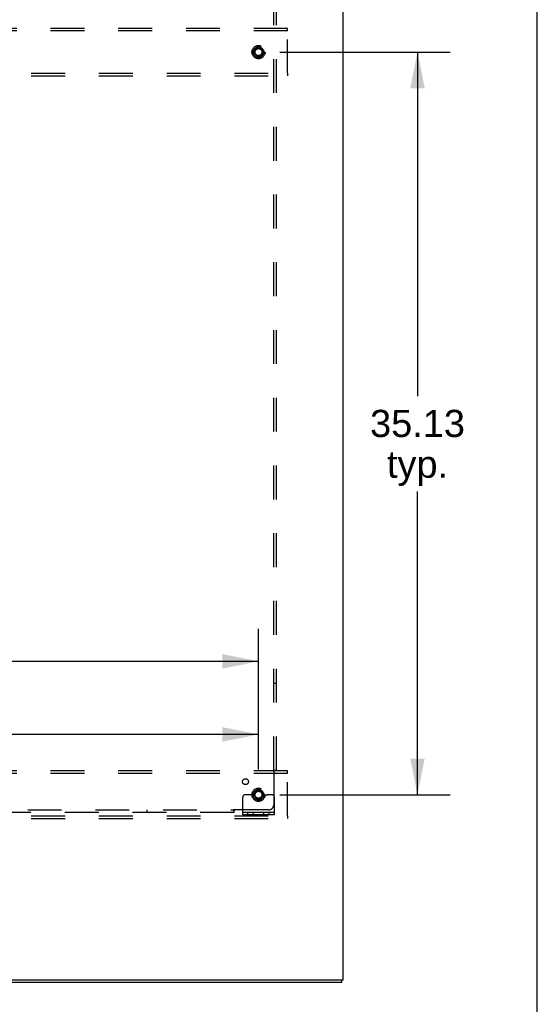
# Model space of a CAD drawing. Header units: inches. Extents: x 0 to 291, y 0 to 188.
# Tile 103 of 113: x 267 to 291, y 48 to 95. Entities that reach past the tile are written whole.
import ezdxf

# ---------------------------------------------------------------- set-up
doc = ezdxf.new("R2010")
doc.units = ezdxf.units.IN
doc.header["$LTSCALE"] = 16.018896
doc.header["$MEASUREMENT"] = 0
doc.linetypes.add('DOT', pattern=[0.2, 0.1, -0.1])
doc.linetypes.add('HIDDEN', pattern=[0.2, 0.1, -0.1])
doc.layers.get('0').update_dxf_attribs({"linetype": 'CONTINUOUS'})
for name, color, linetype in [('DEFAULT_2', 8, 'HIDDEN'), ('DIMENSIONS', 7, 'CONTINUOUS'), ('SUBPANELS', 7, 'CONTINUOUS')]:
    doc.layers.add(name, color=color, linetype=linetype)
doc.styles.get("Standard").update_dxf_attribs({"font": 'arial.ttf'})
doc.dimstyles.new('DIMSTYLE_1', dxfattribs={"dimtxt": 1.284938, "dimasz": 1.713251, "dimexe": 0.09, "dimexo": 0.07, "dimgap": 0.0375, "dimtad": 0, "dimtih": 1, "dimtoh": 1, "dimzin": 4, "dimdsep": 46, "dimtxsty": 'Standard', "dimblk": '_FILLED', "dimblk1": '_FILLED', "dimblk2": '_FILLED', "dimcen": 0.09, "dimadec": 3, "dimazin": 1, "dimtfac": 1, "dimtdec": 3, "dimtofl": 0, "dimtmove": 0, "dimatfit": 3, "dimldrblk": '_FILLED', "dimfxl": 0, "dimtolj": 1, "dimtzin": 4, "dimarcsym": 0})

# ---------------------------------------------------------------- blocks, each defined once
blk = doc.blocks.new('_FILLED')
at = {"color": 0, "linetype": 'ByBlock'}
blk.add_solid([(0, 0), (-1, 0.2), (-1, -0.2)], dxfattribs=at)
blk = doc.blocks.new('*D7')
at = {"layer": 'DIMENSIONS', "color": 2, "linetype": 'Continuous'}
for p, q in [((242.935, 59.111), (242.935, 62.307)), ((278.06, 59.111), (278.06, 62.307)), ((242.935, 60.765), (256.48, 60.765)), ((278.06, 60.765), (262.255, 60.765))]:
    blk.add_line(p, q, dxfattribs=at)
at = {"layer": 'DIMENSIONS', "color": 2, "linetype": 'Continuous', "xscale": 1.7132508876, "yscale": 1.7132508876, "zscale": 1.7132508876, "rotation": 180}
blk.add_blockref('_FILLED', (242.935, 60.765), dxfattribs=at)
at = {"layer": 'DIMENSIONS', "color": 2, "linetype": 'Continuous', "xscale": 1.7132508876, "yscale": 1.7132508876, "zscale": 1.7132508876}
blk.add_blockref('_FILLED', (278.06, 60.765), dxfattribs=at)
at = {"layer": 'DIMENSIONS', "color": 2, "linetype": 'Continuous', "insert": (259.368, 61.407), "char_height": 1.2849, "width": 4.49012, "attachment_point": 2, "line_spacing_factor": 0.9}
blk.add_mtext('35.13', dxfattribs=at)
blk = doc.blocks.new('*D8')
at = {"layer": 'DIMENSIONS', "color": 2, "linetype": 'Continuous'}
for p, q in [((207.81, 59.111), (207.81, 65.763)), ((278.06, 59.111), (278.06, 65.763)), ((207.81, 64.221), (240.047, 64.221)), ((278.06, 64.221), (245.822, 64.221))]:
    blk.add_line(p, q, dxfattribs=at)
at = {"layer": 'DIMENSIONS', "color": 2, "linetype": 'Continuous', "xscale": 1.7132508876, "yscale": 1.7132508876, "zscale": 1.7132508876, "rotation": 180}
blk.add_blockref('_FILLED', (207.81, 64.221), dxfattribs=at)
at = {"layer": 'DIMENSIONS', "color": 2, "linetype": 'Continuous', "xscale": 1.7132508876, "yscale": 1.7132508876, "zscale": 1.7132508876}
blk.add_blockref('_FILLED', (278.06, 64.221), dxfattribs=at)
at = {"layer": 'DIMENSIONS', "color": 2, "linetype": 'Continuous', "insert": (242.935, 64.864), "char_height": 1.2849, "width": 4.49012, "attachment_point": 2, "line_spacing_factor": 0.9}
blk.add_mtext('70.25', dxfattribs=at)
blk = doc.blocks.new('*D9')
at = {"layer": 'DIMENSIONS', "color": 2, "linetype": 'Continuous'}
for p, q in [((279.072, 93.037), (287.125, 93.037)), ((285.583, 93.037), (285.583, 76.759)), ((285.583, 57.912), (285.583, 72.262)), ((279.072, 57.912), (287.125, 57.912))]:
    blk.add_line(p, q, dxfattribs=at)
at = {"layer": 'DIMENSIONS', "color": 2, "linetype": 'Continuous', "xscale": 1.7132508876, "yscale": 1.7132508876, "zscale": 1.7132508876}
for p, rotation in [((285.583, 93.037), 90), ((285.583, 57.912), 270)]:
    blk.add_blockref('_FILLED', p, dxfattribs=dict(at, rotation=rotation))
at = {"layer": 'DIMENSIONS', "color": 2, "linetype": 'Continuous', "insert": (285.583, 76.117), "char_height": 1.2849, "width": 4.49012, "attachment_point": 2, "line_spacing_factor": 0.9}
blk.add_mtext('35.13\\Ptyp.', dxfattribs=at)

msp = doc.modelspace()

# ---------------------------------------------------------------- linework, layer by layer
at = {"color": 7, "linetype": 'Continuous'}
for p, q in [((291.2527, 0), (291.2527, 188.4576)), ((282.0598, 49.1617), (282.0598, 132.9117)), ((281.9973, 49.0367), (204.3723, 49.0367)), ((265.1445, 49.1617), (282.0598, 49.1617)), ((281.9973, 49.0367), (281.9973, 49.1617))]:
    msp.add_line(p, q, dxfattribs=at)
at = {"layer": 'DEFAULT_2', "color": 8, "linetype": 'HIDDEN'}
for p, q in [((279.4348, 94.1617), (206.4348, 94.1617)), ((279.4348, 94.0367), (279.4348, 94.1617)), ((279.4348, 94.0367), (206.4348, 94.0367)), ((279.4348, 92.0367), (279.4348, 94.0367)), ((206.4348, 92.0367), (279.4348, 92.0367)), ((206.4348, 91.9117), (279.4348, 91.9117)), ((279.4348, 92.0367), (279.4348, 91.9117)), ((279.4348, 59.0367), (206.4348, 59.0367)), ((279.4348, 58.9117), (206.4348, 58.9117)), ((279.4348, 58.9117), (279.4348, 59.0367)), ((279.4348, 56.9117), (279.4348, 58.9117)), ((277.3098, 56.964), (277.3098, 57.7867)), ((277.5239, 57.9117), (277.4348, 57.9117)), ((277.6455, 57.9117), (277.5239, 57.9117)), ((277.8848, 57.9117), (277.6455, 57.9117)), ((278.2348, 57.9117), (278.4741, 57.9117)), ((278.5956, 57.9117), (278.4741, 57.9117)), ((278.6848, 57.9117), (278.5956, 57.9117)), ((278.8098, 56.964), (278.8098, 57.7867)), ((206.4348, 56.9117), (279.4348, 56.9117)), ((278.8098, 57.068), (277.3098, 57.068)), ((278.8098, 56.964), (277.3098, 56.964)), ((277.5568, 56.964), (277.5568, 57.068)), ((277.8128, 56.964), (277.8128, 57.068)), ((278.3068, 56.964), (278.3068, 57.068)), ((278.5628, 56.964), (278.5628, 57.068)), ((279.4348, 56.9117), (279.4348, 56.7867)), ((206.4348, 56.7867), (279.4348, 56.7867))]:
    msp.add_line(p, q, dxfattribs=at)
for centre, radius in [((278.0598, 93.0367), 0.3125), ((278.0598, 93.0367), 0.1875), ((278.0598, 93.0367), 0.165), ((278.0598, 57.9117), 0.3125), ((278.0598, 57.9117), 0.1875), ((278.0598, 57.9117), 0.165)]:
    msp.add_circle(centre, radius, dxfattribs=at)
at = {"layer": 'DEFAULT_2', "color": 8, "linetype": 'DOT'}
for centre in [(278.0598, 93.0367), (278.0598, 57.9117)]:
    msp.add_circle(centre, 0.17, dxfattribs=at)
at = {"layer": 'DEFAULT_2', "color": 8, "linetype": 'HIDDEN'}
for centre, radius, start, end in [((277.4348, 57.7867), 0.125, 90, 180), ((278.0598, 57.9117), 0.175, 180, 360), ((278.6848, 57.7867), 0.125, 0, 90)]:
    msp.add_arc(centre, radius, start, end, dxfattribs=at)
at = {"layer": 'SUBPANELS', "color": 8, "linetype": 'HIDDEN'}
for p, q in [((278.7785, 59.068), (278.7785, 127.0055)), ((278.9035, 59.068), (278.9035, 127.0055)), ((278.7785, 63.193), (278.9035, 63.193)), ((278.7377, 59.068), (278.9035, 59.068)), ((278.7785, 59.0326), (278.7785, 57.443)), ((276.9035, 57.068), (242.2782, 57.068)), ((263.9348, 57.193), (276.9035, 57.193)), ((272.7785, 57.193), (272.7785, 57.068)), ((276.9035, 57.068), (276.9035, 57.2339)), ((278.5285, 57.193), (276.9389, 57.193))]:
    msp.add_line(p, q, dxfattribs=at)
for points in [[(278.7377, 59.068), (278.7405, 59.0619), (278.7444, 59.0568), (278.7489, 59.0526), (278.7541, 59.0488), (278.7598, 59.0453), (278.7658, 59.0416), (278.7722, 59.0375), (278.7785, 59.0326)], [(278.7976, 59.0514), (278.7895, 59.0431), (278.7845, 59.0382), (278.7785, 59.0326)], [(278.8171, 59.068), (278.8106, 59.0632), (278.8056, 59.0589), (278.8015, 59.0551), (278.7976, 59.0514)], [(276.9035, 57.2339), (276.9097, 57.231), (276.9147, 57.2272), (276.919, 57.2226), (276.9227, 57.2175), (276.9263, 57.2118), (276.9299, 57.2057), (276.934, 57.1993), (276.9389, 57.193)], [(276.9035, 57.1545), (276.9084, 57.1609), (276.9126, 57.1659), (276.9164, 57.1701), (276.9202, 57.1739), (276.9284, 57.182)], [(276.9284, 57.182), (276.9333, 57.187), (276.9389, 57.193)]]:
    msp.add_lwpolyline(points, dxfattribs=at)
for centre, radius in [((278.0598, 93.0367), 0.25), ((277.4411, 58.5305), 0.1405), ((278.0598, 57.9117), 0.25)]:
    msp.add_circle(centre, radius, dxfattribs=at)
msp.add_arc((278.5285, 57.443), 0.25, 270, 360, dxfattribs=at)

# ---------------------------------------------------------------- dimensions: what is measured, and where the dimension line sits
at = {"layer": 'DIMENSIONS', "color": 2, "linetype": 'Continuous'}
dim = msp.add_linear_dim(base=(285.5829127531, 93.0367421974), p1=(279.0015641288, 57.9117421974), p2=(279.0015641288, 93.0367421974), angle=90, text='<>\\Ptyp.', dimstyle='DIMSTYLE_1', dxfattribs=at)
dim.commit()
dim.dimension.update_dxf_attribs({"geometry": '*D9', "text_midpoint": (285.5829127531, 74.5105385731), "dimtype": 160})
dim = msp.add_linear_dim(base=(278.0598, 64.2214), p1=(207.8098, 59.041), p2=(278.0598, 59.041), dimstyle='DIMSTYLE_1', dxfattribs=at)
dim.commit()
dim.dimension.update_dxf_attribs({"geometry": '*D8', "text_midpoint": (242.9392, 64.2143), "dimtype": 160})
dim = msp.add_linear_dim(base=(242.9347885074, 60.7646354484), p1=(278.0597885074, 59.0410178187), p2=(242.9347885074, 59.0410178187), angle=180, dimstyle='DIMSTYLE_1', dxfattribs=at)
dim.commit()
dim.dimension.update_dxf_attribs({"geometry": '*D7', "text_midpoint": (259.3652053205, 60.7574714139), "dimtype": 160})

doc.saveas('drawing.dxf')
